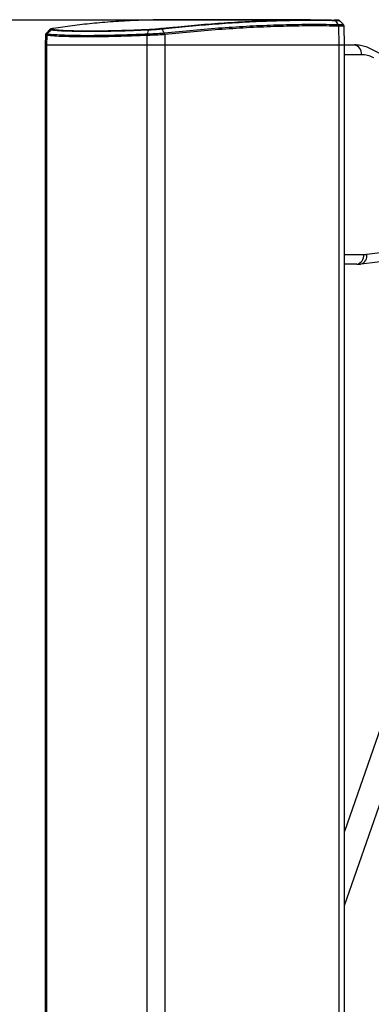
# Paper-space layout 'Surface plate' of a CAD drawing. Header units: millimetres. Extents: x 65420 to 443956, y 26941 to 406945.
# Tile 5 of 71: x 88035 to 95254, y 165900 to 186102. Entities that reach past the tile are written whole.
import ezdxf

# ---------------------------------------------------------------- set-up
doc = ezdxf.new("R2010")
doc.units = ezdxf.units.MM
doc.layers.add('COMPONENT_GEOMETRY', color=7, linetype='Continuous')
doc.styles.add('SLDTEXTSTYLE1', font='TXT', dxfattribs={"width": 0.75})
doc.dimstyles.new('SLDDIMSTYLE0', dxfattribs={"dimtxt": 2500, "dimasz": 165.1, "dimexe": 0, "dimexo": 0.0625, "dimgap": 625, "dimtad": 0, "dimtih": 1, "dimtoh": 1, "dimdec": 0, "dimlfac": 0.02, "dimrnd": 1e-09, "dimzin": 12, "dimdsep": 46, "dimtxsty": 'SLDTEXTSTYLE1', "dimsah": 1, "dimcen": 0.09, "dimadec": 0, "dimazin": 3, "dimtfac": 1, "dimtdec": 0, "dimtofl": 0, "dimtmove": 0, "dimatfit": 3, "dimfxl": 1, "dimfrac": 2, "dimtolj": 1, "dimtzin": 12, "dimarcsym": 0})

# ---------------------------------------------------------------- blocks, each defined once
blk = doc.blocks.new('_D_11')
at = {"layer": 'COMPONENT_GEOMETRY', "color": 7, "ltscale": 50}
for p, q in [((94429, 186096), (68956, 186096)), ((69115, 186096), (69115, 115387)), ((69115, 40710), (69115, 111418)), ((82736, 40710), (68956, 40710))]:
    blk.add_line(p, q, dxfattribs=at)
for points in [[(69115, 186096), (69090, 185931), (69140, 185931)], [(69115, 40710), (69140, 40875), (69090, 40875)]]:
    blk.add_solid(points, dxfattribs=at)
at = {"layer": 'COMPONENT_GEOMETRY', "color": 7, "ltscale": 50, "insert": (65420, 114641), "char_height": 2500, "attachment_point": 1, "style": 'SLDTEXTSTYLE1'}
blk.add_mtext('2908', dxfattribs=at)

psp = doc.layouts.new('Surface plate')

# ---------------------------------------------------------------- linework, layer by layer
at = {"color": 7, "linetype": 'Continuous', "lineweight": 25, "ltscale": 50}
for p, q in [((94005.81, 186101.09), (91181.32, 186101.09)), ((94569.34, 186003.67), (94569.36, 186003.67)), ((94579.01, 185969.42), (94583.7, 185584.55)), ((94579.04, 185969.42), (94579.01, 185969.42)), ((94704.43, 185584.55), (94697.77, 185966.15)), ((88562.67, 185784.07), (88559.19, 185584.55)), ((88589.28, 185778.6), (88586.12, 185584.55)), ((88589.4, 185778.59), (88589.28, 185778.6)), ((88601.61, 185811.18), (88601.78, 185811.16)), ((88601.78, 185811.16), (88601.78, 185811.16)), ((90648.26, 185778.6), (90647.04, 185584.55)), ((90648.26, 185778.6), (90647.95, 185778.59)), ((90651.54, 185811.16), (90651.99, 185811.18)), ((90651.54, 185811.16), (90651.54, 185811.16)), ((91003.85, 185830.52), (91004.05, 185830.54)), ((91014.51, 185796.74), (91014.29, 185796.72)), ((91014.51, 185796.74), (91016.6, 185584.55)), ((88559.19, 185584.55), (88559.19, 41884.54)), ((88559.19, 185584.55), (88586.12, 185584.55)), ((88586.12, 185584.55), (90647.04, 185584.55)), ((90647.04, 185584.55), (91016.6, 185584.55)), ((91016.6, 185584.55), (94583.7, 185584.55)), ((94583.7, 185584.55), (94704.43, 185584.55)), ((94704.43, 41884.54), (94704.43, 185584.55)), ((94704.43, 185584.55), (94908.43, 185584.55)), ((96753.25, 184727.28), (95253.9, 185499.05)), ((95161.11, 181288.54), (96613.91, 181468.29)), ((95044.25, 181090.05), (96497.05, 181269.81)), ((94954.98, 181084.55), (94704.43, 181084.55)), ((95901.98, 172895.11), (94704.43, 169444.5)), ((94704.43, 167925.61), (96372.45, 172731.84))]:
    psp.add_line(p, q, dxfattribs=at)
at = {"color": 8, "linetype": 'Continuous', "lineweight": 25, "ltscale": 50}
for p, q in [((88586.12, 185584.55), (88586.12, 41884.54)), ((90647.04, 185584.55), (90647.04, 41884.54)), ((91016.6, 185584.55), (91016.6, 41884.54)), ((94583.7, 185584.55), (94583.7, 41884.54)), ((95049.85, 185384.54), (94704.43, 185384.54)), ((94704.43, 181284.55), (95096.4, 181284.55))]:
    psp.add_line(p, q, dxfattribs=at)
at = {"color": 7, "linetype": 'Continuous', "lineweight": 25, "ltscale": 50, "flags": 128}
for points in [[(94516.98, 186080.97), (94547.04, 186036.61), (94569.36, 186003.67)], [(88667.18, 185887.63), (88643.95, 185860.47), (88614.15, 185825.62), (88601.78, 185811.16)], [(95303.79, 185321.23), (95273.11, 185335.95), (95242.01, 185348.77), (95210.55, 185359.66), (95178.78, 185368.59), (95146.76, 185375.56), (95114.56, 185380.55), (95082.23, 185383.55), (95049.85, 185384.54)], [(95096.4, 181284.55), (95104.5, 181284.61), (95112.6, 181284.79), (95120.69, 181285.11), (95128.79, 181285.54), (95136.87, 181286.11), (95144.96, 181286.8), (95153.04, 181287.61), (95161.11, 181288.54)]]:
    psp.add_lwpolyline(points, dxfattribs=at)
at = {"color": 8, "linetype": 'Continuous', "lineweight": 25, "ltscale": 50, "flags": 128}
psp.add_lwpolyline([(94604.94, 186077.34), (94606.64, 186077.73), (94578.36, 186079.33), (94516.98, 186080.97), (94516.98, 186080.97), (94516.98, 186080.97)], dxfattribs=at)
at = {"color": 7, "linetype": 'Continuous', "lineweight": 25, "ltscale": 2500}
for centre, radius, start, end in [((88702.72, 185857.8), 46.39, 95.845532, 139.993958), ((90695, 185884.91), 21.65, 118.409002, 172.788407), ((94517.26, 185970.47), 61.76, 359.027777, 32.517427), ((88641.77, 185777.36), 52.51, 139.900465, 178.643872), ((90758.25, 185782.53), 110.06, 164.908872, 182.04423), ((90937.45, 185791.41), 77.25, 3.959483, 30.440354), ((94873.07, 185409.55), 178.54, 351.949783, 78.578091), ((94919.62, 181259.55), 178.54, 281.421909, 8.050217)]:
    psp.add_arc(centre, radius, start, end, dxfattribs=at)
at = {"color": 8, "linetype": 'Continuous', "lineweight": 25, "ltscale": 2500}
psp.add_arc((94994.2, 181253.18), 170.62, 287.03584, 11.96246, dxfattribs=at)
at = {"color": 7, "linetype": 'Continuous', "lineweight": 25, "ltscale": 50}
for points, knots in [([(91181.31, 186100.63), (91167.97, 186100.78), (90987.14, 186102.79), (90653.25, 186095.13), (90181.17, 186076.7), (89736.39, 186045.58), (89315.6, 186004.2), (88984.12, 185962.17), (88791.64, 185932.43), (88727.52, 185922.53)], [0, 0, 0, 0, 0.01475066, 0.19989426, 0.38409009, 0.56847308, 0.74102646, 0.91373127, 1, 1, 1, 1]), ([(90934.85, 185922.53), (91027.73, 185932.43), (91306.38, 185962.15), (91764.22, 186004.17), (92316.46, 186045.6), (92869.96, 186076.51), (93423.51, 186095.79), (93966.15, 186103.66), (94316.86, 186098.45), (94492.3, 186095.84)], [0, 0, 0, 0, 0.073721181, 0.221177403, 0.368762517, 0.526167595, 0.683732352, 0.841784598, 1, 1, 1, 1]), ([(94516.98, 186080.97), (94341.45, 186083.57), (93990.39, 186088.78), (93447.3, 186080.89), (92893.07, 186061.58), (92339.06, 186030.65), (91786.13, 185989.14), (91327.79, 185947.09), (91048.75, 185917.33), (90955.77, 185907.41)], [0, 0, 0, 0, 0.15813413, 0.31626826, 0.47375362, 0.63123915, 0.77875928, 0.9262795, 1, 1, 1, 1]), ([(94606.42, 186078.84), (94605.27, 186080.03), (94601.74, 186083.68), (94594.93, 186087.44), (94587.94, 186090.22), (94583.08, 186091.47), (94579.13, 186092.23), (94573.81, 186092.89), (94564.97, 186093.55), (94543.27, 186094.54), (94514.56, 186095.37), (94494.63, 186095.79), (94490.96, 186095.87)], [0, 0, 0, 0, 0.02151614, 0.06634142, 0.10226125, 0.13066914, 0.16243983, 0.21696995, 0.36777955, 0.64283116, 0.93428336, 1, 1, 1, 1]), ([(94492.3, 186095.84), (94494.61, 186095.65), (94499.21, 186095.28), (94505.8, 186092.24), (94511.92, 186087.62), (94515.29, 186083.19), (94516.98, 186080.97)], [0, 0, 0, 0, 0.25001962, 0.50003157, 0.75000915, 1, 1, 1, 1]), ([(94684.28, 185999.38), (94671.57, 186012.46), (94646.14, 186038.61), (94620.71, 186064.76), (94607.99, 186077.84)], [0, 0, 0, 0, 0.49999652, 1, 1, 1, 1]), ([(88648.05, 185895.58), (88635.9, 185882.4), (88611.63, 185856.05), (88587.33, 185829.68), (88575.18, 185816.5)], [0, 0, 0, 0, 0.50007315, 1, 1, 1, 1]), ([(88721.78, 185921.84), (88718.18, 185921.29), (88699.04, 185918.32), (88681.11, 185913.66), (88663.07, 185907.97), (88652.94, 185899.65), (88649.37, 185896.71)], [0, 0, 0, 0, 0.12283102, 0.6528867, 0.87736289, 1, 1, 1, 1]), ([(90673.52, 185887.63), (90673.52, 185887.63), (90569.71, 185887.63), (90350.31, 185872.37), (90026.58, 185865.62), (89709.87, 185858.51), (89420.36, 185856.96), (89163.12, 185859.54), (88940.38, 185867.76), (88777.98, 185874.4), (88696.4, 185887.63), (88667.18, 185887.63), (88667.18, 185887.63)], [0, 0, 0, 0, 0.000001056, 0.113448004, 0.247337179, 0.381652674, 0.515539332, 0.649431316, 0.78375213, 0.917646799, 0.999998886, 1, 1, 1, 1]), ([(88727.52, 185922.53), (88712.86, 185919.83), (88685.74, 185914.83), (88674.88, 185908.16), (88689.84, 185905.44), (88697.99, 185903.95)], [0, 0, 0, 0, 0.34909726, 0.64545639, 1, 1, 1, 1]), ([(88697.99, 185903.95), (88727.99, 185900.97), (88806.75, 185893.13), (88968.58, 185883.5), (89188.75, 185876.3), (89443.58, 185873.43), (89730.17, 185875.26), (90044.21, 185881.46), (90363.55, 185891.06), (90583.72, 185899.9), (90684.7, 185903.95)], [0, 0, 0, 0, 0.08235467, 0.21624884, 0.35056995, 0.48446116, 0.61834694, 0.75266262, 0.88655111, 1, 1, 1, 1]), ([(90673.52, 185887.63), (90672.68, 185884.68), (90666.89, 185864.57), (90659.57, 185839.08), (90653.08, 185816.54), (90651.54, 185811.16)], [0, 0, 0, 0, 0.11562058, 0.78913623, 1, 1, 1, 1]), ([(90955.77, 185907.41), (90955.77, 185907.41), (90932.91, 185907.41), (90873.28, 185898.13), (90775.31, 185893.49), (90706.34, 185887.63), (90673.52, 185887.63), (90673.52, 185887.63)], [0, 0, 0, 0, 0.00000572, 0.29798565, 0.64468642, 0.99998954, 1, 1, 1, 1]), ([(90684.7, 185903.95), (90714.8, 185905.44), (90774.25, 185908.39), (90863.35, 185915.24), (90912.26, 185920.23), (90934.85, 185922.53)], [0, 0, 0, 0, 0.3554814, 0.70220223, 1, 1, 1, 1]), ([(90955.77, 185907.41), (90954.25, 185909.62), (90951.2, 185914.04), (90945.95, 185918.69), (90940.44, 185921.82), (90936.72, 185922.29), (90934.85, 185922.53)], [0, 0, 0, 0, 0.24997666, 0.49996844, 0.74999152, 1, 1, 1, 1]), ([(90955.77, 185907.41), (90965.18, 185892.37), (90981.21, 185866.74), (90997.23, 185841.11), (91003.85, 185830.52)], [0, 0, 0, 0, 0.58694351, 1, 1, 1, 1]), ([(91004.05, 185830.54), (91203.34, 185851.2), (91601.94, 185892.51), (92185.31, 185939.48), (92757.08, 185975.23), (93303.79, 185998.15), (93826.56, 186009.18), (94243.21, 186009.65), (94487.83, 186005.17), (94569.34, 186003.67)], [0, 0, 0, 0, 0.15821492, 0.31642957, 0.47400769, 0.63158556, 0.77896703, 0.92634843, 1, 1, 1, 1]), ([(94579.01, 185969.42), (94497.52, 185970.92), (94252.96, 185975.41), (93836.41, 185974.94), (93313.76, 185963.95), (92767.18, 185941.08), (92195.53, 185905.43), (91612.28, 185858.57), (91213.77, 185817.35), (91014.51, 185796.74)], [0, 0, 0, 0, 0.0736506, 0.22103035, 0.36841014, 0.52598776, 0.6835656, 0.84178265, 1, 1, 1, 1]), ([(94579.04, 185969.42), (94578.91, 185972.59), (94578.66, 185978.93), (94576.69, 185988.03), (94573.69, 185996.53), (94570.81, 186001.29), (94569.36, 186003.67)], [0, 0, 0, 0, 0.24997104, 0.50002073, 0.74999546, 1, 1, 1, 1]), ([(94697.18, 185965.83), (94697.34, 185967.2), (94698.2, 185974.39), (94693.72, 185986), (94687.57, 185996.56), (94682.85, 186000.52), (94681.68, 186001.5)], [0, 0, 0, 0, 0.10167752, 0.53710589, 0.88513204, 1, 1, 1, 1]), ([(88579.37, 185820.25), (88576.73, 185817.67), (88570.29, 185811.39), (88563.51, 185797.92), (88563.58, 185787.85), (88563.61, 185784.07)], [0, 0, 0, 0, 0.30390916, 0.7388514, 1, 1, 1, 1]), ([(88601.78, 185811.16), (88598.43, 185806.33), (88592.4, 185797.64), (88589.76, 185785.75), (88589.46, 185779.82), (88589.4, 185778.59)], [0, 0, 0, 0, 0.49923191, 0.89662324, 1, 1, 1, 1]), ([(90647.95, 185778.59), (90525.37, 185773.92), (90279.82, 185764.56), (89936.32, 185755.11), (89633.86, 185749.82), (89380.31, 185748.57), (89151.3, 185750.31), (88937.83, 185755.66), (88740.02, 185765), (88639.56, 185774.07), (88589.4, 185778.59)], [0, 0, 0, 0, 0.133260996, 0.266939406, 0.400197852, 0.511229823, 0.613098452, 0.741938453, 0.871157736, 1, 1, 1, 1]), ([(88601.78, 185811.16), (88651.73, 185806.6), (88751.76, 185797.45), (88948.73, 185788.02), (89161.28, 185782.62), (89389.3, 185780.87), (89641.74, 185782.11), (89942.91, 185787.47), (90284.96, 185797), (90529.47, 185806.45), (90651.54, 185811.16)], [0, 0, 0, 0, 0.128847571, 0.258072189, 0.386917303, 0.488771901, 0.599788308, 0.733051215, 0.866734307, 1, 1, 1, 1]), ([(90651.54, 185811.16), (90650.42, 185806.33), (90648.41, 185797.64), (90647.83, 185785.75), (90647.93, 185779.81), (90647.95, 185778.59)], [0, 0, 0, 0, 0.49923421, 0.89695805, 1, 1, 1, 1]), ([(91014.29, 185796.71), (91014.09, 185796.7), (90982.16, 185794.4), (90906.56, 185789.46), (90777.52, 185782.83), (90691.35, 185780.01), (90648.26, 185778.6)], [0, 0, 0, 0, 0.00184463, 0.30394843, 0.6519792, 1, 1, 1, 1]), ([(90651.99, 185811.18), (90693.35, 185812.69), (90776.1, 185815.72), (90901.57, 185822.81), (90971.39, 185828.08), (91003.85, 185830.52)], [0, 0, 0, 0, 0.34847094, 0.69715017, 1, 1, 1, 1]), ([(91014.29, 185796.71), (91013.44, 185802.97), (91012.49, 185809.94), (91010.03, 185817.44), (91008.02, 185823.02), (91005.66, 185827.26), (91003.85, 185830.52)], [0, 0, 0, 0, 0.4990795, 0.55647092, 0.65917535, 1, 1, 1, 1]), ([(95253.9, 185499.05), (95233.85, 185508.76), (95180.1, 185534.8), (95088.85, 185564.35), (94992.86, 185582.06), (94932.52, 185583.84), (94908.43, 185584.55)], [0, 0, 0, 0, 0.18348108, 0.49195536, 0.79716998, 1, 1, 1, 1]), ([(94954.98, 181084.55), (94977, 181085.05), (95006.82, 181085.73), (95036.48, 181089.16), (95044.25, 181090.05)], [0, 0, 0, 0, 0.73820242, 1, 1, 1, 1])]:
    psp.add_open_spline(points, degree=3, knots=knots, dxfattribs=at)
at = {"color": 8, "linetype": 'Continuous', "lineweight": 25, "ltscale": 50}
for points, knots in [([(88667.18, 185887.63), (88667.18, 185887.63), (88655.39, 185887.63), (88641.21, 185891.12), (88649.05, 185894.26), (88650.76, 185894.94)], [0, 0, 0, 0, 0.0000262, 0.78226718, 1, 1, 1, 1]), ([(94569.36, 186003.67), (94573.87, 186003.59), (94608.31, 186003.02), (94656.39, 186001.89), (94687.35, 186000.65), (94681.3, 186000.17), (94680.35, 186000.09)], [0, 0, 0, 0, 0.06449585, 0.49223597, 0.91981899, 1, 1, 1, 1]), ([(94694.06, 185966.08), (94695.2, 185966.16), (94701.73, 185966.6), (94669.58, 185967.77), (94619.54, 185968.81), (94583.75, 185969.35), (94579.04, 185969.42)], [0, 0, 0, 0, 0.08942702, 0.512578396, 0.935789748, 1, 1, 1, 1]), ([(88589.28, 185778.6), (88576.18, 185779.68), (88559.47, 185781.06), (88565.45, 185783.48), (88566.74, 185784)], [0, 0, 0, 0, 0.783815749, 1, 1, 1, 1]), ([(88581.46, 185817.98), (88579.22, 185817.06), (88572, 185814.08), (88589.51, 185812.37), (88601.61, 185811.18)], [0, 0, 0, 0, 0.30939265, 1, 1, 1, 1])]:
    psp.add_open_spline(points, degree=3, knots=knots, dxfattribs=at)

# ---------------------------------------------------------------- dimensions: what is measured, and where the dimension line sits
at = {"layer": 'COMPONENT_GEOMETRY', "color": 7, "ltscale": 50}
dim = psp.add_linear_dim(base=(69114.9, 40709.55), p1=(94492.3, 186095.84), p2=(82799.72, 40709.55), angle=90, dimstyle='SLDDIMSTYLE0', dxfattribs=at)
dim.commit()
dim.dimension.update_dxf_attribs({"geometry": '_D_11', "text_midpoint": (69114.9, 113402.69), "dimtype": 160})

doc.saveas('drawing.dxf')
